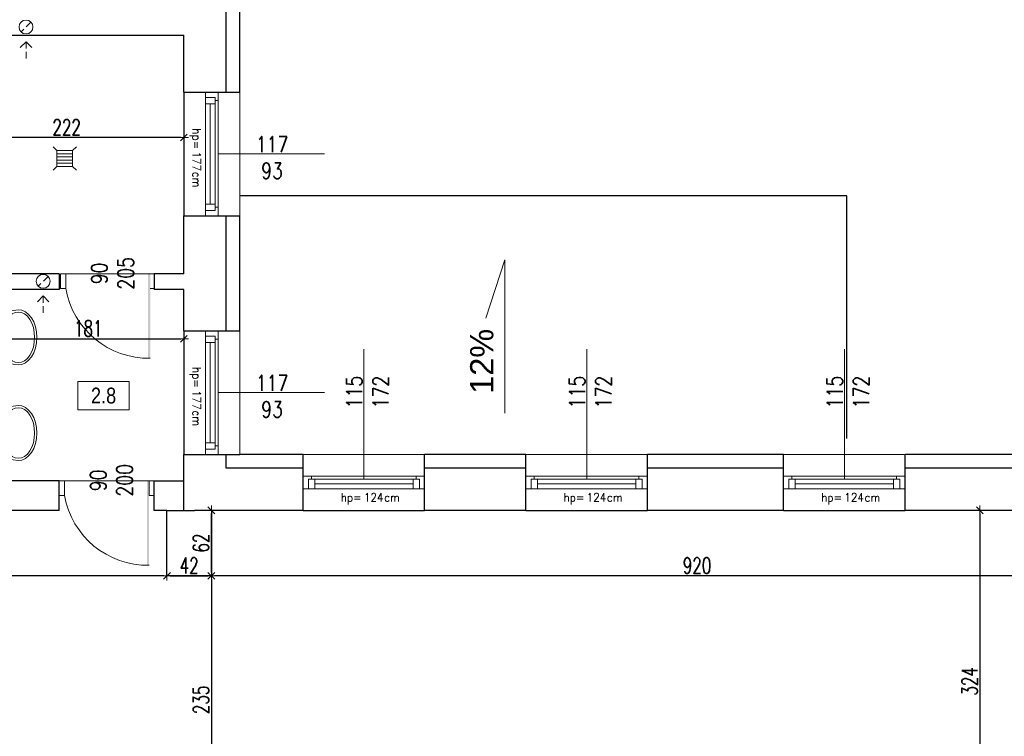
# Model space of a CAD drawing. Header units: millimetres. Extents: x 64838 to 107664, y -36848 to 0.
# Tile 98 of 109: x 91005 to 91937, y -29804 to -29126. Entities that reach past the tile are written whole.
import ezdxf

# ---------------------------------------------------------------- set-up
doc = ezdxf.new("R2010")
doc.units = ezdxf.units.MM
doc.linetypes.add('HIDDEN', pattern=[9.525, 6.35, -3.175])
doc.layers.get('Defpoints').update_dxf_attribs({"color": 30})
for name, color, linetype, lineweight in [('J opisy', 7, 'Continuous', 9), ('J stolarka_okna', 144, 'Continuous', 0), ('J wymiary', 1, 'Continuous', 9), ('OPIS', 7, 'Continuous', 5), ('sciany', 252, 'Continuous', 30)]:
    doc.layers.add(name, color=color, linetype=linetype, lineweight=lineweight)
doc.styles.add('ADESK2', font='simplex', dxfattribs={"width": 0.7})
doc.styles.add('MtXpl_simplex_shx', font='simplex.shx')
doc.styles.get("Standard").update_dxf_attribs({"font": 'arial.ttf'})
doc.dimstyles.new('1-100', dxfattribs={"dimscale": 1.5, "dimtxt": 10, "dimasz": 2, "dimexe": 1, "dimexo": 1, "dimgap": 1.5, "dimtad": 1, "dimdec": 0, "dimrnd": 0.5, "dimdsep": 46, "dimtxsty": 'ADESK2', "dimblk": 'wymiar', "dimcen": -1, "dimdle": 5, "dimse1": 1, "dimse2": 1, "dimclrd": 256, "dimclre": 256, "dimclrt": 256, "dimadec": 0, "dimazin": 0, "dimtfac": 1, "dimtdec": 0, "dimtix": 1, "dimtmove": 0, "dimatfit": 3, "dimfxl": 20, "dimfxlon": 1, "dimtolj": 1, "dimtzin": 0, "dimarcsym": 0})

# ---------------------------------------------------------------- blocks, each defined once
blk = doc.blocks.new('okno 115')
at = {"layer": 'J stolarka_okna', "linetype": 'Continuous', "lineweight": 9}
for p, q in [((62489.39, -26348.05), (62374.39, -26348.05)), ((62374.39, -26348.05), (62374.39, -26360.05)), ((62379.39, -26354.05), (62379.39, -26351.05)), ((62379.39, -26351.05), (62385.39, -26351.05)), ((62382.18, -26351.05), (62382.18, -26348.05)), ((62385.39, -26351.05), (62385.39, -26360.05)), ((62385.39, -26351.05), (62478.39, -26351.05)), ((62478.39, -26360.05), (62478.39, -26351.05)), ((62484.39, -26351.05), (62478.39, -26351.05)), ((62481.39, -26351.05), (62481.39, -26348.05)), ((62484.39, -26354.05), (62484.39, -26351.05)), ((62489.39, -26360.05), (62489.39, -26348.05)), ((62374.39, -26360.05), (62489.39, -26360.05)), ((62379.39, -26354.05), (62379.39, -26360.05)), ((62385.39, -26355.55), (62478.39, -26355.55)), ((62484.39, -26360.05), (62484.39, -26354.05))]:
    blk.add_line(p, q, dxfattribs=at)
blk = doc.blocks.new('wymiar')
for p, q in [((1.5, 0), (-1.5, 0)), ((1.06, 1.06), (-1.06, -1.06)), ((0, 1.5), (0, -1.5))]:
    blk.add_line(p, q)
blk = doc.blocks.new('*D1270')
at = {"layer": 'Defpoints', "color": 0, "ltscale": 4}
for p in [(91819.22, -29590.48), (91819.22, -29914.48), (91914.22, -29914.48)]:
    blk.add_point(p, dxfattribs=at)
at = {"layer": 'J wymiary', "lineweight": -2}
blk.add_line((91914.22, -29593.48), (91914.22, -29911.48), dxfattribs=at)
at = {"layer": 'J wymiary', "lineweight": -2, "ltscale": 4, "xscale": 3, "yscale": 3, "zscale": 3}
for p, rotation in [((91914.22, -29590.48), 90), ((91914.22, -29914.48), 270)]:
    blk.add_blockref('wymiar', p, dxfattribs=dict(at, rotation=rotation))
at = {"layer": 'J wymiary', "ltscale": 4, "insert": (91904.47, -29752.48), "char_height": 15, "attachment_point": 5, "rotation": 90, "style": 'ADESK2'}
blk.add_mtext('\\A1;324', dxfattribs=at)
blk = doc.blocks.new('*D1272')
at = {"layer": 'Defpoints', "color": 0, "ltscale": 4}
for p in [(91186.27, -29590.48), (92106.27, -29590.48), (91186.27, -29652.48)]:
    blk.add_point(p, dxfattribs=at)
at = {"layer": 'J wymiary', "lineweight": -2}
blk.add_line((92103.27, -29652.48), (91189.27, -29652.48), dxfattribs=at)
at = {"layer": 'J wymiary', "lineweight": -2, "ltscale": 4, "xscale": 3, "yscale": 3, "zscale": 3, "rotation": 180}
blk.add_blockref('wymiar', (91186.27, -29652.48), dxfattribs=at)
at = {"layer": 'J wymiary', "lineweight": -2, "ltscale": 4, "xscale": 3, "yscale": 3, "zscale": 3}
blk.add_blockref('wymiar', (92106.27, -29652.48), dxfattribs=at)
at = {"layer": 'J wymiary', "ltscale": 4, "insert": (91646.27, -29642.73), "char_height": 15, "attachment_point": 5, "style": 'ADESK2'}
blk.add_mtext('\\A1;920', dxfattribs=at)
blk = doc.blocks.new('*D1273')
at = {"layer": 'Defpoints', "color": 0, "ltscale": 4}
for p in [(90685.27, -29652.48), (90685.27, -29652.48), (91144.27, -29652.48)]:
    blk.add_point(p, dxfattribs=at)
at = {"layer": 'J wymiary', "lineweight": -2}
blk.add_line((91141.27, -29652.48), (90688.27, -29652.48), dxfattribs=at)
at = {"layer": 'J wymiary', "lineweight": -2, "ltscale": 4, "xscale": 3, "yscale": 3, "zscale": 3, "rotation": 180}
blk.add_blockref('wymiar', (90685.27, -29652.48), dxfattribs=at)
at = {"layer": 'J wymiary', "lineweight": -2, "ltscale": 4, "xscale": 3, "yscale": 3, "zscale": 3}
blk.add_blockref('wymiar', (91144.27, -29652.48), dxfattribs=at)
at = {"layer": 'J wymiary', "ltscale": 4, "insert": (90914.77, -29642.73), "char_height": 15, "attachment_point": 5, "style": 'ADESK2'}
blk.add_mtext('\\A1;459', dxfattribs=at)
blk = doc.blocks.new('*D1276')
at = {"layer": 'Defpoints', "color": 0, "ltscale": 4}
for p in [(91144.27, -29618.01), (91186.27, -29618.01), (91186.27, -29652.48)]:
    blk.add_point(p, dxfattribs=at)
at = {"layer": 'J wymiary', "lineweight": -2}
blk.add_line((91147.27, -29652.48), (91183.27, -29652.48), dxfattribs=at)
at = {"layer": 'J wymiary', "lineweight": -2, "ltscale": 4, "xscale": 3, "yscale": 3, "zscale": 3, "rotation": 180}
blk.add_blockref('wymiar', (91144.27, -29652.48), dxfattribs=at)
at = {"layer": 'J wymiary', "lineweight": -2, "ltscale": 4, "xscale": 3, "yscale": 3, "zscale": 3}
blk.add_blockref('wymiar', (91186.27, -29652.48), dxfattribs=at)
at = {"layer": 'J wymiary', "ltscale": 4, "insert": (91165.27, -29642.73), "char_height": 15, "attachment_point": 5, "style": 'ADESK2'}
blk.add_mtext('\\A1;42', dxfattribs=at)
blk = doc.blocks.new('*D1277')
at = {"layer": 'Defpoints', "color": 0, "ltscale": 4}
for p in [(91149.01, -29590.48), (91186.27, -29590.48), (91149.01, -29652.48)]:
    blk.add_point(p, dxfattribs=at)
at = {"layer": 'J wymiary', "lineweight": -2}
blk.add_line((91186.27, -29649.48), (91186.27, -29593.48), dxfattribs=at)
at = {"layer": 'J wymiary', "lineweight": -2, "ltscale": 4, "xscale": 3, "yscale": 3, "zscale": 3}
for p, rotation in [((91186.27, -29590.48), 90), ((91186.27, -29652.48), 270)]:
    blk.add_blockref('wymiar', p, dxfattribs=dict(at, rotation=rotation))
at = {"layer": 'J wymiary', "ltscale": 4, "insert": (91176.52, -29621.48), "char_height": 15, "attachment_point": 5, "rotation": 90, "style": 'ADESK2'}
blk.add_mtext('\\A1;62', dxfattribs=at)
blk = doc.blocks.new('*D1278')
at = {"layer": 'Defpoints', "color": 0, "ltscale": 4}
for p in [(91160.27, -29427.94), (90979.27, -29471.98), (91160.27, -29471.98)]:
    blk.add_point(p, dxfattribs=at)
at = {"layer": 'J wymiary', "lineweight": -2}
blk.add_line((90982.27, -29427.94), (91157.27, -29427.94), dxfattribs=at)
at = {"layer": 'J wymiary', "lineweight": -2, "ltscale": 4, "xscale": 3, "yscale": 3, "zscale": 3, "rotation": 180}
blk.add_blockref('wymiar', (90979.27, -29427.94), dxfattribs=at)
at = {"layer": 'J wymiary', "lineweight": -2, "ltscale": 4, "xscale": 3, "yscale": 3, "zscale": 3}
blk.add_blockref('wymiar', (91160.27, -29427.94), dxfattribs=at)
at = {"layer": 'J wymiary', "ltscale": 4, "insert": (91069.77, -29418.19), "char_height": 15, "attachment_point": 5, "style": 'ADESK2'}
blk.add_mtext('\\A1;181', dxfattribs=at)
blk = doc.blocks.new('*D1323')
at = {"layer": 'Defpoints', "color": 0, "ltscale": 4}
for p in [(91186.27, -29652.48), (91186.27, -29887.48), (91186.27, -29887.48)]:
    blk.add_point(p, dxfattribs=at)
at = {"layer": 'J wymiary', "lineweight": -2}
blk.add_line((91186.27, -29655.48), (91186.27, -29884.48), dxfattribs=at)
at = {"layer": 'J wymiary', "lineweight": -2, "ltscale": 4, "xscale": 3, "yscale": 3, "zscale": 3}
for p, rotation in [((91186.27, -29652.48), 90), ((91186.27, -29887.48), 270)]:
    blk.add_blockref('wymiar', p, dxfattribs=dict(at, rotation=rotation))
at = {"layer": 'J wymiary', "ltscale": 4, "insert": (91176.52, -29769.98), "char_height": 15, "attachment_point": 5, "rotation": 90, "style": 'ADESK2'}
blk.add_mtext('\\A1;235', dxfattribs=at)
blk = doc.blocks.new('*D1330')
at = {"layer": 'Defpoints', "color": 0, "ltscale": 4}
for p in [(90938.27, -29159.5), (91160.27, -29159.5), (90938.27, -29237.48)]:
    blk.add_point(p, dxfattribs=at)
at = {"layer": 'J wymiary', "lineweight": -2}
blk.add_line((91157.27, -29237.48), (90941.27, -29237.48), dxfattribs=at)
at = {"layer": 'J wymiary', "lineweight": -2, "ltscale": 4, "xscale": 3, "yscale": 3, "zscale": 3, "rotation": 180}
blk.add_blockref('wymiar', (90938.27, -29237.48), dxfattribs=at)
at = {"layer": 'J wymiary', "lineweight": -2, "ltscale": 4, "xscale": 3, "yscale": 3, "zscale": 3}
blk.add_blockref('wymiar', (91160.27, -29237.48), dxfattribs=at)
at = {"layer": 'J wymiary', "ltscale": 4, "insert": (91049.27, -29227.73), "char_height": 15, "attachment_point": 5, "style": 'ADESK2'}
blk.add_mtext('\\A1;222', dxfattribs=at)
blk = doc.blocks.new('LAV_FLAT_BACK-OVAL_49')
at = {"layer": 'J opisy', "color": 0, "linetype": 'Continuous'}
for p, q in [((-0.2181, 0.2314), (-0.2502, 0)), ((0.2181, 0.2314), (-0.2181, 0.2314)), ((-0.218, 0.2311), (-0.2181, 0.2311)), ((0.2181, 0.2311), (0.218, 0.2311)), ((0.2496, 0), (0.2181, 0.2314)), ((-0.1907, 0.0819), (-0.1622, 0.1042)), ((-0.1622, 0.1042), (-0.1274, 0.1226)), ((-0.1274, 0.1226), (-0.0878, 0.1362)), ((-0.0878, 0.1362), (-0.0447, 0.1446)), ((-0.0447, 0.1446), (0, 0.1474)), ((0, 0.1474), (0.0447, 0.1446)), ((0.0447, 0.1446), (0.0878, 0.1362)), ((0.0878, 0.1362), (0.1274, 0.1226)), ((0.1274, 0.1226), (0.1622, 0.1042)), ((0.1622, 0.1042), (0.1907, 0.0819)), ((-0.2293, 0), (-0.2249, 0.0288)), ((-0.2249, 0.0288), (-0.2119, 0.0564)), ((-0.2119, 0.0564), (-0.1907, 0.0819)), ((0.1907, 0.0819), (0.2119, 0.0564)), ((0.2119, 0.0564), (0.2249, 0.0288)), ((0.2249, 0.0288), (0.2288, 0)), ((0.2288, 0), (0.2249, -0.0288)), ((0.2454, -0.0329), (0.2496, 0)), ((-0.2502, 0), (-0.2454, -0.0329)), ((-0.2454, -0.0329), (-0.2311, -0.0645)), ((-0.2311, -0.0645), (-0.208, -0.0936)), ((-0.2249, -0.0288), (-0.2293, 0)), ((-0.2119, -0.0564), (-0.2249, -0.0288)), ((-0.1907, -0.0819), (-0.2119, -0.0564)), ((-0.1622, -0.1042), (-0.1907, -0.0819)), ((0.1907, -0.0819), (0.1622, -0.1042)), ((0.2119, -0.0564), (0.1907, -0.0819)), ((0.208, -0.0936), (0.2311, -0.0645)), ((0.2249, -0.0288), (0.2119, -0.0564)), ((0.2311, -0.0645), (0.2454, -0.0329)), ((-0.208, -0.0936), (-0.1769, -0.1191)), ((-0.1769, -0.1191), (-0.139, -0.1401)), ((-0.1274, -0.1226), (-0.1622, -0.1042)), ((-0.139, -0.1401), (-0.0957, -0.1556)), ((-0.0878, -0.1362), (-0.1274, -0.1226)), ((-0.0957, -0.1556), (-0.0488, -0.1652)), ((-0.0447, -0.1446), (-0.0878, -0.1362)), ((-0.0488, -0.1652), (0, -0.1685)), ((0, -0.1474), (-0.0447, -0.1446)), ((0.0447, -0.1446), (0, -0.1474)), ((0, -0.1685), (0.0488, -0.1652)), ((0.0878, -0.1362), (0.0447, -0.1446)), ((0.0488, -0.1652), (0.0957, -0.1556)), ((0.1274, -0.1226), (0.0878, -0.1362)), ((0.0957, -0.1556), (0.139, -0.1401)), ((0.1622, -0.1042), (0.1274, -0.1226)), ((0.139, -0.1401), (0.1769, -0.1191)), ((0.1769, -0.1191), (0.208, -0.0936))]:
    blk.add_line(p, q, dxfattribs=at)
blk.add_circle((0, 0.105), 0.03, dxfattribs=at)
blk = doc.blocks.new('*D1487')
at = {"layer": 'Defpoints', "color": 0, "ltscale": 4}
for p in [(91843.27, -27365), (91843.27, -29543.01), (91971.27, -29543.73)]:
    blk.add_point(p, dxfattribs=at)
at = {"layer": 'J wymiary', "lineweight": -2}
blk.add_line((91968.27, -27365), (91846.27, -27365), dxfattribs=at)
at = {"layer": 'J wymiary', "lineweight": -2, "ltscale": 4, "xscale": 3, "yscale": 3, "zscale": 3, "rotation": 180}
blk.add_blockref('wymiar', (91843.27, -27365), dxfattribs=at)
at = {"layer": 'J wymiary', "lineweight": -2, "ltscale": 4, "xscale": 3, "yscale": 3, "zscale": 3}
blk.add_blockref('wymiar', (91971.27, -27365), dxfattribs=at)
at = {"layer": 'J wymiary', "ltscale": 4, "insert": (91907.27, -27355.25), "char_height": 15, "attachment_point": 5, "style": 'ADESK2'}
blk.add_mtext('\\A1;128', dxfattribs=at)
blk = doc.blocks.new('*D1488')
at = {"layer": 'Defpoints', "color": 0, "ltscale": 4}
for p in [(91728.27, -27365), (91728.27, -29544.88), (91843.27, -29543.01)]:
    blk.add_point(p, dxfattribs=at)
at = {"layer": 'J wymiary', "lineweight": -2}
blk.add_line((91840.27, -27365), (91731.27, -27365), dxfattribs=at)
at = {"layer": 'J wymiary', "lineweight": -2, "ltscale": 4, "xscale": 3, "yscale": 3, "zscale": 3, "rotation": 180}
blk.add_blockref('wymiar', (91728.27, -27365), dxfattribs=at)
at = {"layer": 'J wymiary', "lineweight": -2, "ltscale": 4, "xscale": 3, "yscale": 3, "zscale": 3}
blk.add_blockref('wymiar', (91843.27, -27365), dxfattribs=at)
at = {"layer": 'J wymiary', "ltscale": 4, "insert": (91785.77, -27355.25), "char_height": 15, "attachment_point": 5, "style": 'ADESK2'}
blk.add_mtext('\\A1;115', dxfattribs=at)
blk = doc.blocks.new('*D1489')
at = {"layer": 'Defpoints', "color": 0, "ltscale": 4}
for p in [(91599.27, -27365), (91599.27, -29544.62), (91728.27, -29544.88)]:
    blk.add_point(p, dxfattribs=at)
at = {"layer": 'J wymiary', "lineweight": -2}
blk.add_line((91725.27, -27365), (91602.27, -27365), dxfattribs=at)
at = {"layer": 'J wymiary', "lineweight": -2, "ltscale": 4, "xscale": 3, "yscale": 3, "zscale": 3, "rotation": 180}
blk.add_blockref('wymiar', (91599.27, -27365), dxfattribs=at)
at = {"layer": 'J wymiary', "lineweight": -2, "ltscale": 4, "xscale": 3, "yscale": 3, "zscale": 3}
blk.add_blockref('wymiar', (91728.27, -27365), dxfattribs=at)
at = {"layer": 'J wymiary', "ltscale": 4, "insert": (91663.77, -27355.25), "char_height": 15, "attachment_point": 5, "style": 'ADESK2'}
blk.add_mtext('\\A1;129', dxfattribs=at)
blk = doc.blocks.new('*D1490')
at = {"layer": 'Defpoints', "color": 0, "ltscale": 4}
for p in [(91484.27, -27365), (91484.27, -29543.81), (91599.27, -29544.62)]:
    blk.add_point(p, dxfattribs=at)
at = {"layer": 'J wymiary', "lineweight": -2}
blk.add_line((91596.27, -27365), (91487.27, -27365), dxfattribs=at)
at = {"layer": 'J wymiary', "lineweight": -2, "ltscale": 4, "xscale": 3, "yscale": 3, "zscale": 3, "rotation": 180}
blk.add_blockref('wymiar', (91484.27, -27365), dxfattribs=at)
at = {"layer": 'J wymiary', "lineweight": -2, "ltscale": 4, "xscale": 3, "yscale": 3, "zscale": 3}
blk.add_blockref('wymiar', (91599.27, -27365), dxfattribs=at)
at = {"layer": 'J wymiary', "ltscale": 4, "insert": (91541.77, -27355.25), "char_height": 15, "attachment_point": 5, "style": 'ADESK2'}
blk.add_mtext('\\A1;115', dxfattribs=at)
blk = doc.blocks.new('*D1491')
at = {"layer": 'Defpoints', "color": 0, "ltscale": 4}
for p in [(91388.27, -27365), (91388.27, -29543.54), (91484.27, -29543.81)]:
    blk.add_point(p, dxfattribs=at)
at = {"layer": 'J wymiary', "lineweight": -2}
blk.add_line((91481.27, -27365), (91391.27, -27365), dxfattribs=at)
at = {"layer": 'J wymiary', "lineweight": -2, "ltscale": 4, "xscale": 3, "yscale": 3, "zscale": 3, "rotation": 180}
blk.add_blockref('wymiar', (91388.27, -27365), dxfattribs=at)
at = {"layer": 'J wymiary', "lineweight": -2, "ltscale": 4, "xscale": 3, "yscale": 3, "zscale": 3}
blk.add_blockref('wymiar', (91484.27, -27365), dxfattribs=at)
at = {"layer": 'J wymiary', "ltscale": 4, "insert": (91436.27, -27355.25), "char_height": 15, "attachment_point": 5, "style": 'ADESK2'}
blk.add_mtext('\\A1;96', dxfattribs=at)
blk = doc.blocks.new('*D1492')
at = {"layer": 'Defpoints', "color": 0, "ltscale": 4}
for p in [(91273.27, -27365), (91273.27, -29543.54), (91388.27, -29543.54)]:
    blk.add_point(p, dxfattribs=at)
at = {"layer": 'J wymiary', "lineweight": -2}
blk.add_line((91385.27, -27365), (91276.27, -27365), dxfattribs=at)
at = {"layer": 'J wymiary', "lineweight": -2, "ltscale": 4, "xscale": 3, "yscale": 3, "zscale": 3, "rotation": 180}
blk.add_blockref('wymiar', (91273.27, -27365), dxfattribs=at)
at = {"layer": 'J wymiary', "lineweight": -2, "ltscale": 4, "xscale": 3, "yscale": 3, "zscale": 3}
blk.add_blockref('wymiar', (91388.27, -27365), dxfattribs=at)
at = {"layer": 'J wymiary', "ltscale": 4, "insert": (91330.77, -27355.25), "char_height": 15, "attachment_point": 5, "style": 'ADESK2'}
blk.add_mtext('\\A1;115', dxfattribs=at)
blk = doc.blocks.new('*D1493')
at = {"layer": 'Defpoints', "color": 0, "ltscale": 4}
for p in [(91213.27, -27365), (91213.27, -29507.52), (91273.27, -29543.54)]:
    blk.add_point(p, dxfattribs=at)
at = {"layer": 'J wymiary', "lineweight": -2}
blk.add_line((91270.27, -27365), (91216.27, -27365), dxfattribs=at)
at = {"layer": 'J wymiary', "lineweight": -2, "ltscale": 4, "xscale": 3, "yscale": 3, "zscale": 3, "rotation": 180}
blk.add_blockref('wymiar', (91213.27, -27365), dxfattribs=at)
at = {"layer": 'J wymiary', "lineweight": -2, "ltscale": 4, "xscale": 3, "yscale": 3, "zscale": 3}
blk.add_blockref('wymiar', (91273.27, -27365), dxfattribs=at)
at = {"layer": 'J wymiary', "ltscale": 4, "insert": (91243.27, -27355.25), "char_height": 15, "attachment_point": 5, "style": 'ADESK2'}
blk.add_mtext('\\A1;60', dxfattribs=at)
blk = doc.blocks.new('*D1494')
at = {"layer": 'Defpoints', "color": 0, "ltscale": 4}
for p in [(90243.27, -27365), (90243.27, -27813.76), (91213.27, -29507.52)]:
    blk.add_point(p, dxfattribs=at)
at = {"layer": 'J wymiary', "lineweight": -2}
blk.add_line((91210.27, -27365), (90246.27, -27365), dxfattribs=at)
at = {"layer": 'J wymiary', "lineweight": -2, "ltscale": 4, "xscale": 3, "yscale": 3, "zscale": 3, "rotation": 180}
blk.add_blockref('wymiar', (90243.27, -27365), dxfattribs=at)
at = {"layer": 'J wymiary', "lineweight": -2, "ltscale": 4, "xscale": 3, "yscale": 3, "zscale": 3}
blk.add_blockref('wymiar', (91213.27, -27365), dxfattribs=at)
at = {"layer": 'J wymiary', "ltscale": 4, "insert": (90728.27, -27355.25), "char_height": 15, "attachment_point": 5, "style": 'ADESK2'}
blk.add_mtext('\\A1;970', dxfattribs=at)
blk = doc.blocks.new('*D1513')
at = {"layer": 'Defpoints', "color": 0, "ltscale": 4}
for p in [(91213.27, -27255.57), (91213.27, -29537.48), (92486.27, -29537.48)]:
    blk.add_point(p, dxfattribs=at)
at = {"layer": 'J wymiary', "lineweight": -2}
blk.add_line((92483.27, -27255.57), (91216.27, -27255.57), dxfattribs=at)
at = {"layer": 'J wymiary', "lineweight": -2, "ltscale": 4, "xscale": 3, "yscale": 3, "zscale": 3, "rotation": 180}
blk.add_blockref('wymiar', (91213.27, -27255.57), dxfattribs=at)
at = {"layer": 'J wymiary', "lineweight": -2, "ltscale": 4, "xscale": 3, "yscale": 3, "zscale": 3}
blk.add_blockref('wymiar', (92486.27, -27255.57), dxfattribs=at)
at = {"layer": 'J wymiary', "ltscale": 4, "insert": (91849.77, -27245.82), "char_height": 15, "attachment_point": 5, "style": 'ADESK2'}
blk.add_mtext('\\A1;1273', dxfattribs=at)
blk = doc.blocks.new('*D1514')
at = {"layer": 'Defpoints', "color": 0, "ltscale": 4}
for p in [(90243.27, -27255.57), (90243.27, -27823.18), (91213.27, -29537.48)]:
    blk.add_point(p, dxfattribs=at)
at = {"layer": 'J wymiary', "lineweight": -2}
blk.add_line((91210.27, -27255.57), (90246.27, -27255.57), dxfattribs=at)
at = {"layer": 'J wymiary', "lineweight": -2, "ltscale": 4, "xscale": 3, "yscale": 3, "zscale": 3, "rotation": 180}
blk.add_blockref('wymiar', (90243.27, -27255.57), dxfattribs=at)
at = {"layer": 'J wymiary', "lineweight": -2, "ltscale": 4, "xscale": 3, "yscale": 3, "zscale": 3}
blk.add_blockref('wymiar', (91213.27, -27255.57), dxfattribs=at)
at = {"layer": 'J wymiary', "ltscale": 4, "insert": (90728.27, -27245.82), "char_height": 15, "attachment_point": 5, "style": 'ADESK2'}
blk.add_mtext('\\A1;970', dxfattribs=at)
blk = doc.blocks.new('*D1517')
at = {"layer": 'Defpoints', "color": 0, "ltscale": 4}
for p in [(92486.27, -27167.63), (86396.27, -27484.98), (92486.27, -29537.48)]:
    blk.add_point(p, dxfattribs=at)
at = {"layer": 'J wymiary', "lineweight": -2}
blk.add_line((86399.27, -27167.63), (92483.27, -27167.63), dxfattribs=at)
at = {"layer": 'J wymiary', "lineweight": -2, "ltscale": 4, "xscale": 3, "yscale": 3, "zscale": 3, "rotation": 180}
blk.add_blockref('wymiar', (86396.27, -27167.63), dxfattribs=at)
at = {"layer": 'J wymiary', "lineweight": -2, "ltscale": 4, "xscale": 3, "yscale": 3, "zscale": 3}
blk.add_blockref('wymiar', (92486.27, -27167.63), dxfattribs=at)
at = {"layer": 'J wymiary', "ltscale": 4, "insert": (89441.27, -27157.88), "char_height": 15, "attachment_point": 5, "style": 'ADESK2'}
blk.add_mtext('\\A1;6090', dxfattribs=at)
blk = doc.blocks.new('*D1528')
at = {"layer": 'Defpoints', "color": 0, "ltscale": 4}
for p in [(91083.97, -29004.48), (91083.49, -29194.48), (92658.44, -29194.48)]:
    blk.add_point(p, dxfattribs=at)
at = {"layer": 'J wymiary', "lineweight": -2}
blk.add_line((92658.44, -29007.48), (92658.44, -29191.48), dxfattribs=at)
at = {"layer": 'J wymiary', "lineweight": -2, "ltscale": 4, "xscale": 3, "yscale": 3, "zscale": 3}
for p, rotation in [((92658.44, -29004.48), 90), ((92658.44, -29194.48), 270)]:
    blk.add_blockref('wymiar', p, dxfattribs=dict(at, rotation=rotation))
at = {"layer": 'J wymiary', "ltscale": 4, "insert": (92648.69, -29099.48), "char_height": 15, "attachment_point": 5, "rotation": 90, "style": 'ADESK2'}
blk.add_mtext('\\A1;190', dxfattribs=at)
blk = doc.blocks.new('*D1529')
at = {"layer": 'Defpoints', "color": 0, "ltscale": 4}
for p in [(91083.49, -29194.48), (91082.15, -29311.48), (92658.44, -29311.48)]:
    blk.add_point(p, dxfattribs=at)
at = {"layer": 'J wymiary', "lineweight": -2}
blk.add_line((92658.44, -29197.48), (92658.44, -29308.48), dxfattribs=at)
at = {"layer": 'J wymiary', "lineweight": -2, "ltscale": 4, "xscale": 3, "yscale": 3, "zscale": 3}
for p, rotation in [((92658.44, -29194.48), 90), ((92658.44, -29311.48), 270)]:
    blk.add_blockref('wymiar', p, dxfattribs=dict(at, rotation=rotation))
at = {"layer": 'J wymiary', "ltscale": 4, "insert": (92648.69, -29252.98), "char_height": 15, "attachment_point": 5, "rotation": 90, "style": 'ADESK2'}
blk.add_mtext('\\A1;117', dxfattribs=at)
blk = doc.blocks.new('*D1530')
at = {"layer": 'Defpoints', "color": 0, "ltscale": 4}
for p in [(91082.15, -29311.48), (91078.83, -29420.48), (92658.44, -29420.48)]:
    blk.add_point(p, dxfattribs=at)
at = {"layer": 'J wymiary', "lineweight": -2}
blk.add_line((92658.44, -29314.48), (92658.44, -29417.48), dxfattribs=at)
at = {"layer": 'J wymiary', "lineweight": -2, "ltscale": 4, "xscale": 3, "yscale": 3, "zscale": 3}
for p, rotation in [((92658.44, -29311.48), 90), ((92658.44, -29420.48), 270)]:
    blk.add_blockref('wymiar', p, dxfattribs=dict(at, rotation=rotation))
at = {"layer": 'J wymiary', "ltscale": 4, "insert": (92648.69, -29365.98), "char_height": 15, "attachment_point": 5, "rotation": 90, "style": 'ADESK2'}
blk.add_mtext('\\A1;109', dxfattribs=at)
blk = doc.blocks.new('*D1531')
at = {"layer": 'Defpoints', "color": 0, "ltscale": 4}
for p in [(91078.83, -29420.48), (91082.39, -29537.48), (92658.44, -29537.48)]:
    blk.add_point(p, dxfattribs=at)
at = {"layer": 'J wymiary', "lineweight": -2}
blk.add_line((92658.44, -29423.48), (92658.44, -29534.48), dxfattribs=at)
at = {"layer": 'J wymiary', "lineweight": -2, "ltscale": 4, "xscale": 3, "yscale": 3, "zscale": 3}
for p, rotation in [((92658.44, -29420.48), 90), ((92658.44, -29537.48), 270)]:
    blk.add_blockref('wymiar', p, dxfattribs=dict(at, rotation=rotation))
at = {"layer": 'J wymiary', "ltscale": 4, "insert": (92648.69, -29478.98), "char_height": 15, "attachment_point": 5, "rotation": 90, "style": 'ADESK2'}
blk.add_mtext('\\A1;117', dxfattribs=at)
blk = doc.blocks.new('*D1532')
at = {"layer": 'Defpoints', "color": 0, "ltscale": 4}
for p in [(91082.39, -29537.48), (92320.14, -30504.48), (92658.44, -30504.48)]:
    blk.add_point(p, dxfattribs=at)
at = {"layer": 'J wymiary', "lineweight": -2}
blk.add_line((92658.44, -29540.48), (92658.44, -30501.48), dxfattribs=at)
at = {"layer": 'J wymiary', "lineweight": -2, "ltscale": 4, "xscale": 3, "yscale": 3, "zscale": 3}
for p, rotation in [((92658.44, -29537.48), 90), ((92658.44, -30504.48), 270)]:
    blk.add_blockref('wymiar', p, dxfattribs=dict(at, rotation=rotation))
at = {"layer": 'J wymiary', "ltscale": 4, "insert": (92648.69, -30020.98), "char_height": 15, "attachment_point": 5, "rotation": 90, "style": 'ADESK2'}
blk.add_mtext('\\A1;967', dxfattribs=at)
blk = doc.blocks.new('*D1535')
at = {"layer": 'Defpoints', "color": 0, "ltscale": 4}
for p in [(91088.86, -27798.48), (91088.86, -29537.48), (92770.3, -29537.48)]:
    blk.add_point(p, dxfattribs=at)
at = {"layer": 'J wymiary', "lineweight": -2}
blk.add_line((92770.3, -27801.48), (92770.3, -29534.48), dxfattribs=at)
at = {"layer": 'J wymiary', "lineweight": -2, "ltscale": 4, "xscale": 3, "yscale": 3, "zscale": 3}
for p, rotation in [((92770.3, -27798.48), 90), ((92770.3, -29537.48), 270)]:
    blk.add_blockref('wymiar', p, dxfattribs=dict(at, rotation=rotation))
at = {"layer": 'J wymiary', "ltscale": 4, "insert": (92760.55, -28667.98), "char_height": 15, "attachment_point": 5, "rotation": 90, "style": 'ADESK2'}
blk.add_mtext('\\A1;1739', dxfattribs=at)
blk = doc.blocks.new('*D1536')
at = {"layer": 'Defpoints', "color": 0, "ltscale": 4}
for p in [(91088.86, -29537.48), (92284.02, -30504.48), (92770.3, -30504.48)]:
    blk.add_point(p, dxfattribs=at)
at = {"layer": 'J wymiary', "lineweight": -2}
blk.add_line((92770.3, -29540.48), (92770.3, -30501.48), dxfattribs=at)
at = {"layer": 'J wymiary', "lineweight": -2, "ltscale": 4, "xscale": 3, "yscale": 3, "zscale": 3}
for p, rotation in [((92770.3, -29537.48), 90), ((92770.3, -30504.48), 270)]:
    blk.add_blockref('wymiar', p, dxfattribs=dict(at, rotation=rotation))
at = {"layer": 'J wymiary', "ltscale": 4, "insert": (92760.55, -30020.98), "char_height": 15, "attachment_point": 5, "rotation": 90, "style": 'ADESK2'}
blk.add_mtext('\\A1;967', dxfattribs=at)
blk = doc.blocks.new('*D1540')
at = {"layer": 'Defpoints', "color": 0, "ltscale": 4}
for p in [(91213.27, -27798.48), (92855.47, -27798.48), (88406.27, -31984.98)]:
    blk.add_point(p, dxfattribs=at)
at = {"layer": 'J wymiary', "lineweight": -2}
blk.add_line((92855.47, -31981.98), (92855.47, -27801.48), dxfattribs=at)
at = {"layer": 'J wymiary', "lineweight": -2, "ltscale": 4, "xscale": 3, "yscale": 3, "zscale": 3}
for p, rotation in [((92855.47, -27798.48), 90), ((92855.47, -31984.98), 270)]:
    blk.add_blockref('wymiar', p, dxfattribs=dict(at, rotation=rotation))
at = {"layer": 'J wymiary', "ltscale": 4, "insert": (92845.72, -29891.73), "char_height": 15, "attachment_point": 5, "rotation": 90, "style": 'ADESK2'}
blk.add_mtext('\\A1;4187', dxfattribs=at)

msp = doc.modelspace()

# ---------------------------------------------------------------- linework, layer by layer
at = {"layer": 'Defpoints'}
for p, q in [((91160.27, -29194.48), (91160.27, -29311.48)), ((91160.27, -29420.48), (91160.27, -29537.48)), ((91273.27, -29590.48), (91388.27, -29590.48)), ((91484.27, -29590.48), (91599.27, -29590.48)), ((91728.27, -29590.48), (91843.27, -29590.48))]:
    msp.add_line(p, q, dxfattribs=at)
at = {"layer": 'J opisy', "linetype": 'HIDDEN'}
for p, q in [((91015.41, -29128.04), (91006.12, -29137.38)), ((91010.77, -29146.63), (91010.77, -29164.79)), ((91031.65, -29368.89), (91022.35, -29378.22)), ((91027, -29387.48), (91027, -29405.63))]:
    msp.add_line(p, q, dxfattribs=at)
at = {"layer": 'J opisy'}
for p, q in [((91010.77, -29146.63), (91005.28, -29152.15)), ((91010.77, -29146.63), (91016.26, -29152.15)), ((91036.38, -29246.17), (91039.92, -29249.7)), ((91039.92, -29249.7), (91054.92, -29249.7)), ((91039.92, -29264.7), (91039.92, -29249.7)), ((91054.92, -29249.7), (91058.45, -29246.17)), ((91054.92, -29249.7), (91054.92, -29264.7)), ((91039.92, -29252.7), (91054.92, -29252.7)), ((91039.92, -29255.7), (91054.92, -29255.7)), ((91039.92, -29258.7), (91054.92, -29258.7)), ((91039.92, -29261.7), (91054.92, -29261.7)), ((91036.38, -29268.24), (91039.92, -29264.7)), ((91054.92, -29264.7), (91039.92, -29264.7)), ((91054.92, -29264.7), (91058.45, -29268.24)), ((91088.38, -29341.47), (91088.38, -29391.47)), ((91027, -29387.48), (91021.51, -29392.99)), ((91027, -29387.48), (91032.49, -29392.99)), ((91087.27, -29537.47), (91087.27, -29587.47))]:
    msp.add_line(p, q, dxfattribs=at)
at = {"layer": 'J opisy', "linetype": 'Continuous', "lineweight": 9}
for p, q in [((91192.77, -29252.98), (91293.48, -29252.98)), ((91330.77, -29560.98), (91330.77, -29437.98)), ((91541.77, -29560.98), (91541.77, -29437.98)), ((91785.77, -29560.98), (91785.77, -29437.98)), ((91192.77, -29478.98), (91293.48, -29478.98))]:
    msp.add_line(p, q, dxfattribs=at)
at = {"layer": 'J opisy'}
for centre in [(91010.77, -29132.71), (91027, -29373.56)]:
    msp.add_circle(centre, 6.59, dxfattribs=at)
at = {"layer": 'J stolarka_okna', "linetype": 'Continuous', "lineweight": 9}
for p, q in [((91180.77, -29194.48), (91180.77, -29311.48)), ((91192.77, -29311.48), (91192.77, -29194.48)), ((91213.27, -29194.48), (91213.27, -29311.48)), ((91189.77, -29199.48), (91180.77, -29199.48)), ((91189.77, -29205.48), (91180.77, -29205.48)), ((91185.27, -29205.48), (91185.27, -29300.48)), ((91189.77, -29199.48), (91189.77, -29205.48)), ((91189.77, -29202.48), (91192.77, -29202.48)), ((91189.77, -29300.48), (91189.77, -29205.48)), ((91180.77, -29300.48), (91189.77, -29300.48)), ((91180.77, -29306.48), (91189.77, -29306.48)), ((91189.77, -29300.48), (91189.77, -29306.48)), ((91189.77, -29303.48), (91192.77, -29303.48)), ((91180.77, -29420.48), (91180.77, -29537.48)), ((91186.77, -29420.48), (91180.77, -29420.48)), ((91189.77, -29425.48), (91180.77, -29425.48)), ((91192.77, -29420.48), (91186.77, -29420.48)), ((91189.77, -29425.48), (91189.77, -29431.48)), ((91189.77, -29428.48), (91192.77, -29428.48)), ((91192.77, -29537.48), (91192.77, -29420.48)), ((91213.27, -29420.48), (91213.27, -29537.48)), ((91189.77, -29431.48), (91180.77, -29431.48)), ((91185.27, -29431.48), (91185.27, -29526.48)), ((91189.77, -29526.48), (91189.77, -29431.48)), ((91180.77, -29526.48), (91189.77, -29526.48)), ((91189.77, -29526.48), (91189.77, -29532.48)), ((91189.77, -29529.48), (91192.77, -29529.48)), ((91180.77, -29532.48), (91189.77, -29532.48)), ((91180.77, -29537.48), (91186.77, -29537.48)), ((91192.77, -29537.48), (91186.77, -29537.48)), ((91273.27, -29537.48), (91388.27, -29537.48)), ((91484.27, -29537.48), (91599.27, -29537.48)), ((91728.27, -29537.48), (91843.27, -29537.48))]:
    msp.add_line(p, q, dxfattribs=at)
at = {"layer": 'J stolarka_okna'}
for p, q in [((91043.38, -29366.48), (91048.38, -29366.48)), ((91043.38, -29380.48), (91043.38, -29366.48)), ((91048.27, -29366.48), (91048.27, -29366.48)), ((91048.38, -29366.48), (91048.38, -29380.48)), ((91127.27, -29366.48), (91132.27, -29366.48)), ((91132.27, -29366.48), (91132.27, -29380.48)), ((91132.27, -29366.48), (91132.27, -29380.48)), ((91048.38, -29380.48), (91043.38, -29380.48)), ((91132.27, -29380.48), (91128.38, -29380.48)), ((91042.27, -29576.48), (91042.27, -29562.48)), ((91042.27, -29562.48), (91047.27, -29562.48)), ((91047.27, -29562.48), (91047.27, -29576.48)), ((91127.27, -29576.48), (91127.27, -29562.48)), ((91127.27, -29562.48), (91132.27, -29562.48)), ((91132.27, -29562.48), (91132.27, -29576.48)), ((91047.27, -29576.48), (91042.27, -29576.48)), ((91132.27, -29576.48), (91127.27, -29576.48))]:
    msp.add_line(p, q, dxfattribs=at)
for points in [[(91126.36, -29446.46), (91128.49, -29446.46), (91126.38, -29366.48), (91128.38, -29366.48)], [(91125.25, -29642.46), (91127.38, -29642.46), (91125.27, -29562.48), (91127.27, -29562.48)]]:
    msp.add_solid(points, dxfattribs=at)
at = {"layer": 'OPIS'}
for p, q in [((91464.12, -29353.21), (91446.3, -29408.52)), ((91464.12, -29498.4), (91464.12, -29353.21))]:
    msp.add_line(p, q, dxfattribs=at)
msp.add_lwpolyline([(91108.57, -29495.33), (91059.82, -29495.33), (91059.82, -29468.45), (91108.57, -29468.45)], close=True, dxfattribs=at)
at = {"layer": 'sciany'}
for p, q in [((91200.27, -29194.48), (91200.27, -29004.48)), ((91213.27, -29194.48), (91213.27, -29004.48)), ((90672.92, -29140.48), (91160.27, -29140.48)), ((91160.27, -29194.48), (91160.27, -29140.48)), ((91160.27, -29194.48), (91213.27, -29194.48)), ((91788.27, -29292.48), (91213.27, -29292.48)), ((91788.27, -29522.48), (91788.27, -29292.48)), ((91160.27, -29311.48), (91213.27, -29311.48)), ((91160.27, -29366.48), (91160.27, -29311.48)), ((91200.27, -29420.48), (91200.27, -29311.48)), ((91213.27, -29420.48), (91213.27, -29311.48)), ((91042.27, -29366.48), (90746.27, -29366.48)), ((91042.27, -29366.48), (91042.27, -29381.48)), ((91160.27, -29366.48), (91132.27, -29366.48)), ((91132.27, -29366.48), (91132.27, -29381.48)), ((91042.27, -29381.48), (90979.27, -29381.48)), ((91160.27, -29381.48), (91132.27, -29381.48)), ((91160.27, -29420.48), (91160.27, -29381.48)), ((91160.27, -29420.48), (91213.27, -29420.48)), ((91160.27, -29590.48), (91160.27, -29537.48)), ((91160.27, -29537.48), (91213.27, -29537.48)), ((91200.27, -29550.48), (91200.27, -29537.48)), ((91223.27, -29537.48), (91213.27, -29537.48)), ((91265.27, -29537.48), (91223.27, -29537.48)), ((91273.27, -29537.48), (91265.27, -29537.48)), ((91273.27, -29590.48), (91273.27, -29537.48)), ((91484.27, -29537.48), (91388.27, -29537.48)), ((91388.27, -29590.48), (91388.27, -29537.48)), ((91484.27, -29590.48), (91484.27, -29537.48)), ((91728.27, -29537.48), (91599.27, -29537.48)), ((91599.27, -29590.48), (91599.27, -29537.48)), ((91728.27, -29590.48), (91728.27, -29537.48)), ((91971.27, -29537.48), (91843.27, -29537.48)), ((91843.27, -29590.48), (91843.27, -29537.48)), ((91273.27, -29550.48), (91200.27, -29550.48)), ((91484.27, -29550.48), (91388.27, -29550.48)), ((91728.27, -29550.48), (91599.27, -29550.48)), ((91971.27, -29550.48), (91843.27, -29550.48)), ((91042.27, -29562.48), (90979.27, -29562.48)), ((91042.27, -29590.48), (91042.27, -29562.48)), ((91132.27, -29590.48), (91132.27, -29562.48)), ((91132.27, -29562.48), (91160.27, -29562.48)), ((91042.27, -29590.48), (90685.27, -29590.48)), ((91144.27, -29590.48), (91132.27, -29590.48)), ((91144.27, -29652.48), (91144.27, -29590.48)), ((91144.27, -29590.48), (91170.27, -29590.48)), ((91265.27, -29590.48), (91170.27, -29590.48)), ((91186.27, -29590.48), (91186.27, -29652.48)), ((91273.27, -29590.48), (91265.27, -29590.48)), ((91484.27, -29590.48), (91388.27, -29590.48)), ((91728.27, -29590.48), (91599.27, -29590.48)), ((91971.27, -29590.48), (91843.27, -29590.48)), ((91186.27, -29652.48), (91144.27, -29652.48))]:
    msp.add_line(p, q, dxfattribs=at)

# ---------------------------------------------------------------- block references
at = {"layer": 'J opisy', "xscale": 104.5439999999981, "yscale": 104.5440000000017, "zscale": 104.544, "rotation": 89.999999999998}
for p in [(91003.46, -29426.63), (91003.46, -29517.23)]:
    msp.add_blockref('LAV_FLAT_BACK-OVAL_49', p, dxfattribs=at)
at = {"layer": 'J wymiary'}
for p in [(28898.88, -3209.93), (29109.88, -3209.93), (29353.88, -3209.93)]:
    msp.add_blockref('okno 115', p, dxfattribs=at)

# ---------------------------------------------------------------- texts
at = {"layer": 'J opisy', "style": 'MtXpl_simplex_shx', "width": 0.9}
for s, rotation, p in [('hp=', 270, (91168.33, -29228.68)), ('177', 270, (91168.33, -29250.62)), ('cm', 270, (91168.33, -29269.82)), ('hp=', 270, (91168.33, -29454.68)), ('177', 270, (91168.33, -29476.62)), ('cm', 270, (91168.33, -29495.82)), ('hp=', 360, (91308.84, -29582.23)), ('124', 360, (91330.78, -29582.23)), ('cm', 360, (91349.98, -29582.23)), ('hp=', 360, (91519.84, -29582.23)), ('124', 360, (91541.78, -29582.23)), ('cm', 360, (91560.98, -29582.23)), ('hp=', 360, (91763.84, -29582.23)), ('124', 360, (91785.78, -29582.23)), ('cm', 360, (91804.98, -29582.23))]:
    msp.add_text(s, height=8, rotation=rotation, dxfattribs=at).set_placement(p)
at = {"layer": 'J opisy', "char_height": 15, "width": 30.2063, "attachment_point": 5, "line_spacing_factor": 0.771429}
for insert in [(91243.76, -29256.41), (91243.76, -29482.41)]:
    msp.add_mtext('\\pxsm1;{\\Fsimplex|c238;\\W0.8;117\\Fsimplex|c0;\\P\\Fsimplex|c238;93}', dxfattribs=dict(at, insert=insert))
at = {"layer": 'J opisy', "char_height": 15, "width": 30.2063, "attachment_point": 5, "rotation": 90, "line_spacing_factor": 0.771429}
for insert in [(91334.2, -29478.46), (91545.2, -29478.46), (91789.2, -29478.46)]:
    msp.add_mtext('\\pxsm1;{\\Fsimplex|c238;\\W0.8;115\\Fsimplex|c0;\\P\\Fsimplex|c238;172}', dxfattribs=dict(at, insert=insert))
at = {"layer": 'OPIS'}
msp.add_text('12%%%', height=22, rotation=90, dxfattribs=at).set_placement((91453.37, -29480.1))
at = {"layer": 'OPIS', "insert": (91084.19, -29481.89), "char_height": 15, "width": 48.75, "attachment_point": 5, "line_spacing_factor": 0.857143}
msp.add_mtext('{\\fArial Narrow|b0|i0|c238|p34;2.8}', dxfattribs=at)

# ---------------------------------------------------------------- dimensions: what is measured, and where the dimension line sits
at = {"layer": 'J wymiary'}
for base, p1, p2, picture, middle in [((91213.27, -27255.57), (92486.27, -29537.48), (91213.27, -29537.48), '*D1513', (91849.77, -27245.82)), ((91213.27, -27365), (91273.27, -29543.54), (91213.27, -29507.52), '*D1493', (91243.27, -27355.25)), ((91273.27, -27365), (91388.27, -29543.54), (91273.27, -29543.54), '*D1492', (91330.77, -27355.25)), ((91388.27, -27365), (91484.27, -29543.81), (91388.27, -29543.54), '*D1491', (91436.27, -27355.25)), ((91484.27, -27365), (91599.27, -29544.62), (91484.27, -29543.81), '*D1490', (91541.77, -27355.25)), ((91599.27, -27365), (91728.27, -29544.88), (91599.27, -29544.62), '*D1489', (91663.77, -27355.25)), ((91728.27, -27365), (91843.27, -29543.01), (91728.27, -29544.88), '*D1488', (91785.77, -27355.25)), ((91843.27, -27365), (91971.27, -29543.73), (91843.27, -29543.01), '*D1487', (91907.27, -27355.25))]:
    dim = msp.add_linear_dim(base=base, p1=p1, p2=p2, dimstyle='1-100', override={"dimblk": 'wymiar'}, dxfattribs=at)
    dim.commit()
    dim.dimension.update_dxf_attribs({"geometry": picture, "text_midpoint": middle})
dim = msp.add_linear_dim(base=(92658.44, -29194.48), p1=(91083.97, -29004.48), p2=(91083.49, -29194.48), angle=90, dimstyle='1-100', override={"dimblk": 'wymiar'}, dxfattribs=at)
dim.commit()
dim.dimension.update_dxf_attribs({"geometry": '*D1528', "text_midpoint": (92648.69, -29099.48)})
for base, p1, p2, picture, middle in [((90938.27, -29237.48), (91160.27, -29159.5), (90938.27, -29159.5), '*D1330', (91049.27, -29227.73)), ((91186.27, -29652.48), (92106.27, -29590.48), (91186.27, -29590.48), '*D1272', (91646.27, -29642.73)), ((91186.27, -29652.48), (91144.27, -29618.01), (91186.27, -29618.01), '*D1276', (91165.27, -29642.73)), ((90685.27, -29652.48), (91144.27, -29652.48), (90685.27, -29652.48), '*D1273', (90914.77, -29642.73))]:
    dim = msp.add_linear_dim(base=base, p1=p1, p2=p2, dimstyle='1-100', dxfattribs=at)
    dim.commit()
    dim.dimension.update_dxf_attribs({"geometry": picture, "text_midpoint": middle})
for base, p1, p2, picture, middle in [((91186.27, -29590.48), (91149.01, -29652.48), (91149.01, -29590.48), '*D1277', (91176.52, -29621.48)), ((91914.22, -29914.48), (91819.22, -29590.48), (91819.22, -29914.48), '*D1270', (91904.47, -29752.48)), ((91186.27, -29887.48), (91186.27, -29652.48), (91186.27, -29887.48), '*D1323', (91176.52, -29769.98))]:
    dim = msp.add_linear_dim(base=base, p1=p1, p2=p2, angle=90, dimstyle='1-100', dxfattribs=at)
    dim.commit()
    dim.dimension.update_dxf_attribs({"geometry": picture, "text_midpoint": middle})

# ---------------------------------------------------------------- next in the draw order: texts
at = {"layer": 'J opisy', "char_height": 15, "width": 85.2264, "attachment_point": 5, "rotation": 90.00455, "line_spacing_factor": 0.771429, "bg_fill": 2}
for s, insert in [('\\pxsm1;{\\Fsimplex|c238;\\W0.8;90\\P205}', (91092.71, -29366.04)), ('\\pxsm1;{\\Fsimplex|c238;\\W0.8;90\\P200}', (91091.6, -29562.04))]:
    msp.add_mtext(s, dxfattribs=dict(at, insert=insert))

# ---------------------------------------------------------------- next in the draw order: linework, layer by layer
at = {"layer": 'J stolarka_okna'}
for p, q in [((91128.38, -29366.48), (91048.38, -29366.48)), ((91127.27, -29562.48), (91047.27, -29562.48))]:
    msp.add_line(p, q, dxfattribs=at)
for centre in [(91126.98, -29366.67), (91125.87, -29562.67)]:
    msp.add_arc(centre, 79.8, 189.9627, 271.08542, dxfattribs=at)

# ---------------------------------------------------------------- next in the draw order: dimensions: what is measured, and where the dimension line sits
at = {"layer": 'J wymiary'}
for base, p1, p2, picture, middle in [((92486.27, -27167.63), (86396.27, -27484.98), (92486.27, -29537.48), '*D1517', (89441.27, -27157.88)), ((90243.27, -27255.57), (91213.27, -29537.48), (90243.27, -27823.18), '*D1514', (90728.27, -27245.82)), ((90243.27, -27365), (91213.27, -29507.52), (90243.27, -27813.76), '*D1494', (90728.27, -27355.25))]:
    dim = msp.add_linear_dim(base=base, p1=p1, p2=p2, dimstyle='1-100', override={"dimblk": 'wymiar'}, dxfattribs=at)
    dim.commit()
    dim.dimension.update_dxf_attribs({"geometry": picture, "text_midpoint": middle})
for base, p1, p2, picture, middle in [((92855.46706132, -27798.47890319), (88406.26792966, -31984.97890319), (91213.26792966, -27798.47890319), '*D1540', (92845.71706132, -29891.72890319)), ((92770.3, -29537.48), (91088.86, -27798.48), (91088.86, -29537.48), '*D1535', (92760.55, -28667.98)), ((92658.44, -29311.48), (91083.49, -29194.48), (91082.15, -29311.48), '*D1529', (92648.69, -29252.98)), ((92658.44, -29420.48), (91082.15, -29311.48), (91078.83, -29420.48), '*D1530', (92648.69, -29365.98)), ((92658.44, -29537.48), (91078.83, -29420.48), (91082.39, -29537.48), '*D1531', (92648.69, -29478.98)), ((92658.44, -30504.48), (91082.39, -29537.48), (92320.14, -30504.48), '*D1532', (92648.69, -30020.98)), ((92770.3, -30504.48), (91088.86, -29537.48), (92284.02, -30504.48), '*D1536', (92760.55, -30020.98))]:
    dim = msp.add_linear_dim(base=base, p1=p1, p2=p2, angle=90, dimstyle='1-100', override={"dimblk": 'wymiar'}, dxfattribs=at)
    dim.commit()
    dim.dimension.update_dxf_attribs({"geometry": picture, "text_midpoint": middle})
dim = msp.add_linear_dim(base=(91160.27, -29427.94), p1=(90979.27, -29471.98), p2=(91160.27, -29471.98), dimstyle='1-100', dxfattribs=at)
dim.commit()
dim.dimension.update_dxf_attribs({"geometry": '*D1278', "text_midpoint": (91069.77, -29418.19)})

doc.saveas('drawing.dxf')
